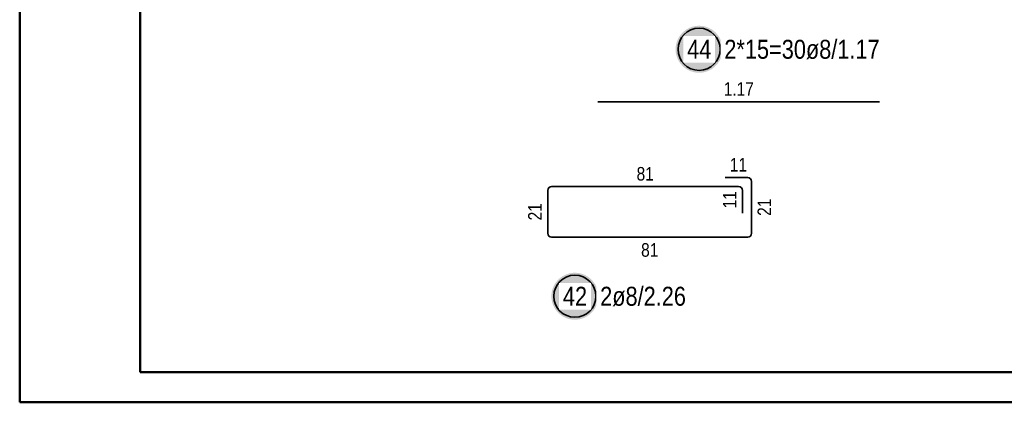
# Model space of a CAD drawing. Header units: millimetres. Extents: x -4.8 to 37.2, y -12 to 28.3.
# Tile 1 of 82: x 0 to 4.1, y 0 to 1.6. Entities that reach past the tile are written whole.
import ezdxf

# ---------------------------------------------------------------- set-up
doc = ezdxf.new("R2010")
doc.units = ezdxf.units.MM
doc.styles.add('Arial Narrow', font='ARIALN.TTF')

msp = doc.modelspace()

# ---------------------------------------------------------------- hatches: boundary and pattern name
at = {"lineweight": 25, "true_color": 0xffffff}
for points in [[(2.918296, 1.465414), (2.918236, 1.468817), (2.918058, 1.472216), (2.917762, 1.475606), (2.917347, 1.478984), (2.916815, 1.482345), (2.916165, 1.485686), (2.9154, 1.489002), (2.914519, 1.492289), (2.913524, 1.495543), (2.912416, 1.498761), (2.911196, 1.501938), (2.909867, 1.505071), (2.908428, 1.508155), (2.906883, 1.511188), (2.905233, 1.514164), (2.903481, 1.517081), (2.901627, 1.519936), (2.899675, 1.522723), (2.897627, 1.525441), (2.895485, 1.528086), (2.893252, 1.530655), (2.890931, 1.533143), (2.888525, 1.53555), (2.886036, 1.537871), (2.883468, 1.540104), (2.880823, 1.542245), (2.878105, 1.544293), (2.875317, 1.546245), (2.872463, 1.548099), (2.869546, 1.549852), (2.866569, 1.551502), (2.863537, 1.553047), (2.860453, 1.554485), (2.85732, 1.555815), (2.854143, 1.557034), (2.850925, 1.558142), (2.84767, 1.559137), (2.844383, 1.560018), (2.841067, 1.560784), (2.837727, 1.561433), (2.834365, 1.561965), (2.830987, 1.56238), (2.827597, 1.562677), (2.824199, 1.562855), (2.820796, 1.562914), (2.817393, 1.562855), (2.813995, 1.562677), (2.810604, 1.56238), (2.807226, 1.561965), (2.803865, 1.561433), (2.800524, 1.560784), (2.797208, 1.560018), (2.793921, 1.559137), (2.790667, 1.558142), (2.787449, 1.557034), (2.784272, 1.555815), (2.781139, 1.554485), (2.778055, 1.553047), (2.775022, 1.551502), (2.772046, 1.549852), (2.769129, 1.548099), (2.766275, 1.546245), (2.763487, 1.544293), (2.760769, 1.542245), (2.758124, 1.540104), (2.755556, 1.537871), (2.753067, 1.53555), (2.75066, 1.533143), (2.748339, 1.530655), (2.746107, 1.528086), (2.743965, 1.525441), (2.741917, 1.522723), (2.739965, 1.519936), (2.738111, 1.517081), (2.736358, 1.514164), (2.734708, 1.511188), (2.733163, 1.508155), (2.731725, 1.505071), (2.730395, 1.501938), (2.729176, 1.498761), (2.728068, 1.495543), (2.727073, 1.492289), (2.726192, 1.489002), (2.725426, 1.485686), (2.724777, 1.482345), (2.724245, 1.478984), (2.72383, 1.475606), (2.723533, 1.472216), (2.723355, 1.468817), (2.723296, 1.465414), (2.723355, 1.462012), (2.723533, 1.458613), (2.72383, 1.455223), (2.724245, 1.451845), (2.724777, 1.448484), (2.725426, 1.445143), (2.726192, 1.441827), (2.727073, 1.43854), (2.728068, 1.435285), (2.729176, 1.432067), (2.730395, 1.42889), (2.731725, 1.425757), (2.733163, 1.422673), (2.734708, 1.419641), (2.736358, 1.416664), (2.738111, 1.413747), (2.739965, 1.410893), (2.741917, 1.408105), (2.743965, 1.405387), (2.746107, 1.402742), (2.748339, 1.400174), (2.75066, 1.397685), (2.753067, 1.395279), (2.755556, 1.392958), (2.758124, 1.390725), (2.760769, 1.388583), (2.763487, 1.386535), (2.766275, 1.384583), (2.769129, 1.38273), (2.772046, 1.380977), (2.775022, 1.379327), (2.778055, 1.377782), (2.781139, 1.376344), (2.784272, 1.375014), (2.787449, 1.373794), (2.790667, 1.372686), (2.793921, 1.371691), (2.797208, 1.37081), (2.800524, 1.370045), (2.803865, 1.369396), (2.807226, 1.368863), (2.810604, 1.368448), (2.813995, 1.368152), (2.817393, 1.367974), (2.820796, 1.367914), (2.824199, 1.367974), (2.827597, 1.368152), (2.830987, 1.368448), (2.834365, 1.368863), (2.837727, 1.369396), (2.841067, 1.370045), (2.844383, 1.37081), (2.84767, 1.371691), (2.850925, 1.372686), (2.854143, 1.373794), (2.85732, 1.375014), (2.860453, 1.376344), (2.863537, 1.377782), (2.866569, 1.379327), (2.869546, 1.380977), (2.872463, 1.38273), (2.875317, 1.384583), (2.878105, 1.386535), (2.880823, 1.388583), (2.883468, 1.390725), (2.886036, 1.392958), (2.888525, 1.395279), (2.890931, 1.397685), (2.893252, 1.400174), (2.895485, 1.402742), (2.897627, 1.405387), (2.899675, 1.408105), (2.901627, 1.410893), (2.903481, 1.413747), (2.905233, 1.416664), (2.906883, 1.419641), (2.908428, 1.422673), (2.909867, 1.425757), (2.911196, 1.42889), (2.912416, 1.432067), (2.913524, 1.435285), (2.914519, 1.43854), (2.9154, 1.441827), (2.916165, 1.445143), (2.916815, 1.448484), (2.917347, 1.451845), (2.917762, 1.455223), (2.918058, 1.458613)], [(2.40256, 0.44025), (2.402501, 0.443653), (2.402322, 0.447052), (2.402026, 0.450442), (2.401611, 0.45382), (2.401079, 0.457181), (2.400429, 0.460522), (2.399664, 0.463838), (2.398783, 0.467125), (2.397788, 0.470379), (2.39668, 0.473597), (2.39546, 0.476774), (2.394131, 0.479907), (2.392692, 0.482992), (2.391147, 0.486024), (2.389497, 0.489), (2.387745, 0.491917), (2.385891, 0.494772), (2.383939, 0.497559), (2.381891, 0.500277), (2.379749, 0.502922), (2.377517, 0.505491), (2.375196, 0.50798), (2.372789, 0.510386), (2.3703, 0.512707), (2.367732, 0.51494), (2.365087, 0.517081), (2.362369, 0.519129), (2.359581, 0.521081), (2.356727, 0.522935), (2.35381, 0.524688), (2.350833, 0.526338), (2.347801, 0.527883), (2.344717, 0.529321), (2.341584, 0.530651), (2.338407, 0.53187), (2.335189, 0.532978), (2.331935, 0.533973), (2.328647, 0.534854), (2.325331, 0.53562), (2.321991, 0.536269), (2.318629, 0.536801), (2.315251, 0.537216), (2.311861, 0.537513), (2.308463, 0.537691), (2.30506, 0.53775), (2.301657, 0.537691), (2.298259, 0.537513), (2.294868, 0.537216), (2.291491, 0.536801), (2.288129, 0.536269), (2.284789, 0.53562), (2.281473, 0.534854), (2.278185, 0.533973), (2.274931, 0.532978), (2.271713, 0.53187), (2.268536, 0.530651), (2.265403, 0.529321), (2.262319, 0.527883), (2.259286, 0.526338), (2.25631, 0.524688), (2.253393, 0.522935), (2.250539, 0.521081), (2.247751, 0.519129), (2.245033, 0.517081), (2.242388, 0.51494), (2.23982, 0.512707), (2.237331, 0.510386), (2.234924, 0.50798), (2.232603, 0.505491), (2.230371, 0.502922), (2.228229, 0.500277), (2.226181, 0.497559), (2.224229, 0.494772), (2.222375, 0.491917), (2.220622, 0.489), (2.218973, 0.486024), (2.217428, 0.482992), (2.215989, 0.479907), (2.21466, 0.476774), (2.21344, 0.473597), (2.212332, 0.470379), (2.211337, 0.467125), (2.210456, 0.463838), (2.209691, 0.460522), (2.209041, 0.457181), (2.208509, 0.45382), (2.208094, 0.450442), (2.207797, 0.447052), (2.207619, 0.443653), (2.20756, 0.44025), (2.207619, 0.436848), (2.207797, 0.433449), (2.208094, 0.430059), (2.208509, 0.426681), (2.209041, 0.42332), (2.209691, 0.419979), (2.210456, 0.416663), (2.211337, 0.413376), (2.212332, 0.410121), (2.21344, 0.406903), (2.21466, 0.403726), (2.215989, 0.400594), (2.217428, 0.397509), (2.218973, 0.394477), (2.220622, 0.3915), (2.222375, 0.388583), (2.224229, 0.385729), (2.226181, 0.382941), (2.228229, 0.380223), (2.230371, 0.377579), (2.232603, 0.37501), (2.234924, 0.372521), (2.237331, 0.370115), (2.23982, 0.367794), (2.242388, 0.365561), (2.245033, 0.363419), (2.247751, 0.361371), (2.250539, 0.359419), (2.253393, 0.357566), (2.25631, 0.355813), (2.259286, 0.354163), (2.262319, 0.352618), (2.265403, 0.35118), (2.268536, 0.34985), (2.271713, 0.34863), (2.274931, 0.347522), (2.278185, 0.346527), (2.281473, 0.345646), (2.284789, 0.344881), (2.288129, 0.344232), (2.291491, 0.343699), (2.294868, 0.343284), (2.298259, 0.342988), (2.301657, 0.34281), (2.30506, 0.34275), (2.308463, 0.34281), (2.311861, 0.342988), (2.315251, 0.343284), (2.318629, 0.343699), (2.321991, 0.344232), (2.325331, 0.344881), (2.328647, 0.345646), (2.331935, 0.346527), (2.335189, 0.347522), (2.338407, 0.34863), (2.341584, 0.34985), (2.344717, 0.35118), (2.347801, 0.352618), (2.350833, 0.354163), (2.35381, 0.355813), (2.356727, 0.357566), (2.359581, 0.359419), (2.362369, 0.361371), (2.365087, 0.363419), (2.367732, 0.365561), (2.3703, 0.367794), (2.372789, 0.370115), (2.375196, 0.372521), (2.377517, 0.37501), (2.379749, 0.377579), (2.381891, 0.380223), (2.383939, 0.382941), (2.385891, 0.385729), (2.387745, 0.388583), (2.389497, 0.3915), (2.391147, 0.394477), (2.392692, 0.397509), (2.394131, 0.400594), (2.39546, 0.403726), (2.39668, 0.406903), (2.397788, 0.410121), (2.398783, 0.413376), (2.399664, 0.416663), (2.400429, 0.419979), (2.401079, 0.42332), (2.401611, 0.426681), (2.402026, 0.430059), (2.402322, 0.433449)]]:
    msp.add_hatch(color=7, dxfattribs=at).paths.add_polyline_path(points)

# ---------------------------------------------------------------- linework, layer by layer
at = {"color": 4, "linetype": 'Continuous', "lineweight": 50}
for p, q in [((0, 21.025), (0, 0)), ((0.5, 20.9), (0.5, 0.125)), ((0.5, 0.125), (36.125, 0.125)), ((0, 0), (36.25, 0))]:
    msp.add_line(p, q, dxfattribs=at)
at = {"color": 2, "linetype": 'Continuous', "lineweight": 35}
for p, q in [((2.399758, 1.247469), (2.579758, 1.247469)), ((2.579758, 1.247469), (2.779758, 1.247469)), ((2.779758, 1.247469), (3.569758, 1.247469)), ((3.022621, 0.932925), (2.928621, 0.932925)), ((3.038621, 0.701592), (3.038621, 0.916925)), ((2.192263, 0.879425), (2.192263, 0.701592)), ((2.985121, 0.895425), (2.208263, 0.895425)), ((3.001121, 0.785425), (3.001121, 0.879425)), ((2.208263, 0.685592), (3.022621, 0.685592))]:
    msp.add_line(p, q, dxfattribs=at)
for centre in [(2.820796, 1.465414), (2.30506, 0.44025)]:
    msp.add_circle(centre, 0.0875, dxfattribs=at)
for centre, start, end in [((3.022621, 0.916925), 0, 90), ((2.208263, 0.879425), 90, 180), ((2.985121, 0.879425), 0, 90), ((2.208263, 0.701592), 180, 270), ((3.022621, 0.701592), 270, 0)]:
    msp.add_arc(centre, 0.016, start, end, dxfattribs=at)

# ---------------------------------------------------------------- texts
at = {"color": 3, "lineweight": 25, "char_height": 0.05625, "attachment_point": 1, "line_spacing_factor": 0.9, "style": 'Arial Narrow'}
for s, insert in [('1.17', (2.922883, 1.328719)), ('11', (2.948183, 1.014175)), ('81', (2.561255, 0.976675)), ('81', (2.580005, 0.660592))]:
    msp.add_mtext(s, dxfattribs=dict(at, insert=insert))
at = {"color": 3, "lineweight": 25, "char_height": 0.05625, "attachment_point": 1, "rotation": 90, "line_spacing_factor": 0.9, "style": 'Arial Narrow'}
for s, insert in [('11', (2.919871, 0.804988)), ('21', (2.111013, 0.755071)), ('21', (3.063621, 0.773821))]:
    msp.add_mtext(s, dxfattribs=dict(at, insert=insert))

# ---------------------------------------------------------------- next in the draw order: texts
at = {"color": 2, "lineweight": 35, "char_height": 0.07875, "attachment_point": 1, "line_spacing_factor": 0.9, "style": 'Arial Narrow', "bg_fill": 3, "box_fill_scale": 1.2, "bg_fill_color": 256, "bg_fill_true_color": 13158600, "bg_fill_transparency": 0}
for s, insert in [('44', (2.771183, 1.504789)), ('2*15=30ø8/1.17', (2.925796, 1.504789)), ('42', (2.255447, 0.479625)), ('2ø8/2.26', (2.41006, 0.479625))]:
    msp.add_mtext(s, dxfattribs=dict(at, insert=insert))

doc.saveas('drawing.dxf')
